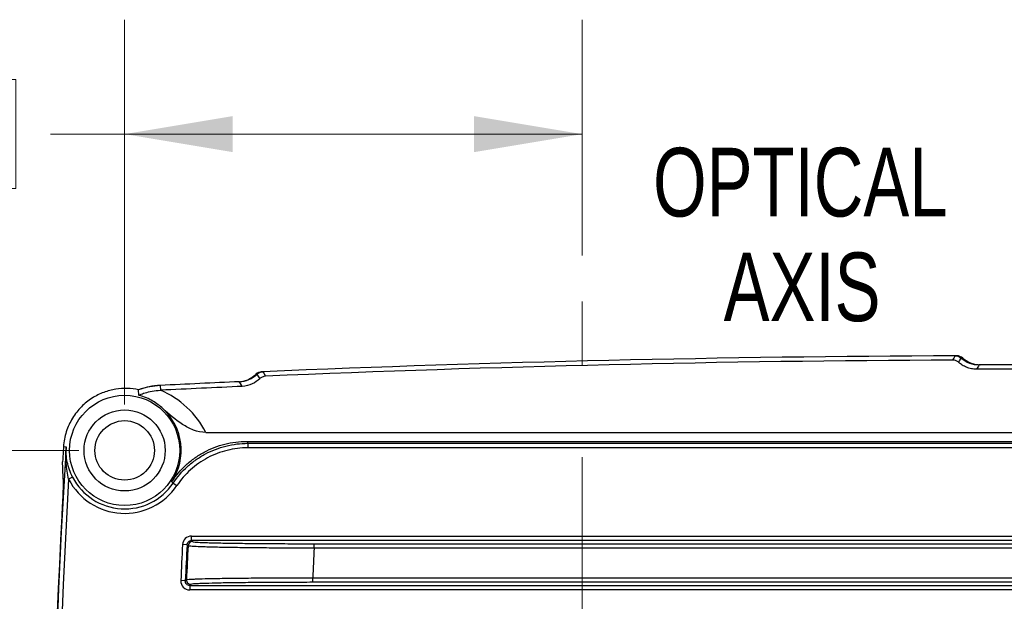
# Model space of a CAD drawing. Header units: millimetres. Extents: x 10 to 272, y 8 to 208.
# Tile 4 of 34: x 48 to 75, y 69 to 85. Entities that reach past the tile are written whole.
import ezdxf

# ---------------------------------------------------------------- set-up
doc = ezdxf.new("R2010")
doc.units = ezdxf.units.MM
doc.linetypes.add('CENTERX2', pattern=[20.32, 12.7, -2.54, 2.54, -2.54])
doc.styles.add('SLDTEXTSTYLE3', font='TXT', dxfattribs={"width": 0.75})
doc.dimstyles.new('SLDDIMSTYLE0', dxfattribs={"dimtxt": 1.905, "dimasz": 3, "dimexe": 0, "dimexo": 0.0625, "dimgap": 0.47625, "dimtad": 0, "dimtih": 1, "dimtoh": 1, "dimdec": 1, "dimlfac": 2, "dimrnd": 1e-09, "dimzin": 12, "dimdsep": 46, "dimtxsty": 'SLDTEXTSTYLE3', "dimsah": 1, "dimcen": 0.09, "dimadec": 0, "dimazin": 3, "dimtfac": 1, "dimtdec": 1, "dimtofl": 0, "dimtmove": 0, "dimatfit": 3, "dimfxl": 1, "dimfrac": 2, "dimtolj": 1, "dimtzin": 12, "dimarcsym": 0})
doc.dimstyles.new('SLDDIMSTYLE2', dxfattribs={"dimtxt": 1.905, "dimasz": 3, "dimexe": 0, "dimexo": 0.0625, "dimgap": 0.47625, "dimtad": 0, "dimtih": 1, "dimtoh": 1, "dimdec": 1, "dimlfac": 2, "dimrnd": 1e-09, "dimzin": 4, "dimdsep": 46, "dimtxsty": 'SLDTEXTSTYLE3', "dimsah": 1, "dimcen": 0.09, "dimadec": 0, "dimazin": 1, "dimtfac": 1, "dimtdec": 1, "dimtofl": 0, "dimtmove": 0, "dimatfit": 3, "dimfxl": 1, "dimfrac": 2, "dimtolj": 1, "dimtzin": 12, "dimarcsym": 0})

# ---------------------------------------------------------------- blocks, each defined once
blk = doc.blocks.new('_D_13')
at = {"color": 7, "linetype": 'Continuous', "lineweight": 18}
for p, q in [((50.496, 74.526), (50.496, 85.207)), ((63.196, 78.66), (63.196, 85.207)), ((41.966, 83.544), (41.386, 83.544)), ((41.386, 83.544), (41.386, 80.52)), ((46.893, 83.544), (47.473, 83.544)), ((47.473, 83.544), (47.473, 80.52)), ((50.496, 82.032), (48.44, 82.032)), ((63.196, 82.032), (50.496, 82.032)), ((41.386, 80.52), (41.966, 80.52)), ((47.473, 80.52), (46.893, 80.52))]:
    blk.add_line(p, q, dxfattribs=at)
for points in [[(50.496, 82.032), (53.496, 81.532), (53.496, 82.532)], [(63.196, 82.032), (60.196, 82.532), (60.196, 81.532)]]:
    blk.add_solid(points, dxfattribs=at)
at = {"color": 7, "linetype": 'Continuous', "lineweight": 18, "char_height": 1.905, "attachment_point": 1, "style": 'SLDTEXTSTYLE3'}
for s, insert in [('25.4', (35.879, 82.976)), ('1.00', (41.966, 82.976))]:
    blk.add_mtext(s, dxfattribs=dict(at, insert=insert))
blk = doc.blocks.new('_D_14')
at = {"color": 7, "linetype": 'Continuous', "lineweight": 18}
for p, q in [((49.226, 73.256), (28.918, 73.256)), ((32.093, 73.256), (32.093, 63.67)), ((32.093, 63.283), (31.513, 63.283)), ((31.513, 63.283), (31.513, 60.259)), ((37.02, 63.283), (37.6, 63.283)), ((37.6, 63.283), (37.6, 60.259)), ((31.513, 60.259), (32.093, 60.259)), ((37.6, 60.259), (37.02, 60.259)), ((32.093, 48.256), (32.093, 59.872)), ((49.226, 48.256), (28.918, 48.256))]:
    blk.add_line(p, q, dxfattribs=at)
for points in [[(32.093, 73.256), (31.593, 70.256), (32.593, 70.256)], [(32.093, 48.256), (32.593, 51.256), (31.593, 51.256)]]:
    blk.add_solid(points, dxfattribs=at)
at = {"color": 7, "linetype": 'Continuous', "lineweight": 18, "char_height": 1.905, "attachment_point": 1, "style": 'SLDTEXTSTYLE3'}
for s, insert in [('50.0', (26.006, 62.715)), ('1.97', (32.093, 62.715))]:
    blk.add_mtext(s, dxfattribs=dict(at, insert=insert))
blk = doc.blocks.new('SW_NOTE_10')
at = {"color": 0, "linetype": 'Continuous', "lineweight": 0, "char_height": 1.905, "attachment_point": 2, "style": 'SLDTEXTSTYLE3'}
for s, insert in [('OPTICAL', (5.149, 2.456)), ('AXIS', (5.197, -0.449))]:
    blk.add_mtext(s, dxfattribs=dict(at, insert=insert))

msp = doc.modelspace()

# ---------------------------------------------------------------- linework, layer by layer
at = {"color": 7, "linetype": 'CENTERX2', "lineweight": 18}
msp.add_line((63.196, 60.366), (63.196, 77.39), dxfattribs=at)
at = {"color": 7, "linetype": 'Continuous', "lineweight": 25}
for p, q in [((73.551, 75.88), (73.593, 75.88)), ((50.891, 74.786), (50.882, 74.936)), ((51.483, 75.059), (51.489, 74.925)), ((52.751, 73.756), (97.268, 73.756)), ((48.799, 73.362), (48.872, 73.358)), ((53.887, 73.506), (53.915, 73.453)), ((53.887, 73.506), (96.133, 73.506)), ((53.915, 73.453), (86.632, 73.453)), ((53.915, 73.453), (53.915, 73.328)), ((86.632, 73.328), (53.915, 73.328)), ((49.053, 72.512), (48.942, 72.455)), ((51.842, 72.349), (51.804, 72.388)), ((51.842, 72.349), (51.946, 72.279)), ((52.353, 70.754), (52.353, 70.879)), ((52.353, 70.879), (86.069, 70.879)), ((52.228, 70.635), (52.103, 70.641)), ((52.353, 70.754), (52.381, 70.724)), ((86.069, 70.754), (52.353, 70.754)), ((55.757, 70.541), (55.757, 70.666)), ((55.757, 70.666), (82.665, 70.666)), ((82.665, 70.541), (55.757, 70.541)), ((55.717, 69.595), (55.717, 69.72)), ((55.717, 69.72), (82.665, 69.72)), ((52.18, 69.638), (52.056, 69.644)), ((52.336, 69.537), (52.305, 69.508)), ((52.305, 69.508), (86.069, 69.508)), ((52.305, 69.508), (52.305, 69.383)), ((82.665, 69.595), (55.717, 69.595)), ((86.069, 69.383), (52.305, 69.383))]:
    msp.add_line(p, q, dxfattribs=at)
at = {"color": 7, "linetype": 'Continuous', "lineweight": 25, "flags": 128}
for points in [[(73.482, 75.761), (73.487, 75.77), (73.508, 75.805), (73.551, 75.88)], [(73.647, 75.698), (73.652, 75.707), (73.673, 75.742), (73.717, 75.818)], [(54.333, 75.438), (54.338, 75.429), (54.359, 75.395), (54.408, 75.314)], [(74.213, 75.632), (74.193, 75.597), (74.142, 75.509)], [(53.761, 75.031), (53.741, 75.065), (53.683, 75.16)], [(54.17, 75.368), (54.176, 75.36), (54.196, 75.326), (54.246, 75.243)], [(51.483, 75.059), (51.122, 75.008), (50.85, 74.924)], [(52.256, 70.605), (52.252, 70.61), (52.235, 70.627), (52.228, 70.635)], [(52.18, 69.638), (52.185, 69.643), (52.203, 69.66), (52.211, 69.668)]]:
    msp.add_lwpolyline(points, dxfattribs=at)
at = {"color": 7, "linetype": 'Continuous', "lineweight": 25}
for radius in [1.529, 1.125, 0.825]:
    msp.add_circle((50.496, 73.256), radius, dxfattribs=at)
for centre, radius, start, end in [((75.446, -424.116), 500, 90.21715, 92.42006), ((75.446, -424.116), 500, 90.21715, 92.42006), ((73.552, 75.63), 0.25, 48.7696, 90.2171), ((73.594, 75.63), 0.25, 48.7648, 90.2123), ((74.211, 76.382), 0.75, 228.7696, 270.1414), ((74.253, 76.382), 0.75, 228.7648, 270.1365), ((54.309, 75.187), 0.25, 92.4241, 133.8716), ((54.344, 75.188), 0.25, 92.4201, 133.8676), ((75.446, -424.116), 499.75, 87.10098, 90.14138), ((75.446, -424.116), 499.75, 87.10098, 90.14137), ((75.446, -424.116), 499.75, 92.49583, 92.7484), ((75.446, -424.116), 499.75, 92.49584, 92.7484), ((53.616, 75.907), 0.75, 272.4998, 313.8716), ((53.651, 75.909), 0.75, 272.4958, 313.8676), ((51.579, 73.061), 2, 92.7484, 110.3908), ((50.496, 73.256), 1.57, 326.4411, 47.5701), ((249.196, 60.756), 200.72, 176.40033, 183.59967), ((249.196, 60.756), 200.793, 176.43683, 176.52057), ((249.196, 60.756), 200.595, 176.65652, 183.34348), ((50.496, 73.256), 1.748, 207.2748, 326.0455), ((50.496, 73.256), 1.623, 207.2748, 326.0455), ((249.196, 60.756), 200.729, 176.95007, 183.04993), ((249.196, 60.756), 197.341, 177.12868, 177.41848), ((249.196, 60.756), 197.216, 177.12868, 177.41848), ((249.196, 60.756), 197.186, 177.13683, 177.40951), ((52.381, 70.599), 0.125, 90.0192, 177.1176), ((249.196, 60.756), 193.687, 177.10404, 177.34721), ((52.336, 69.662), 0.125, 177.4311, 269.9784)]:
    msp.add_arc(centre, radius, start, end, dxfattribs=at)
for centre, major_axis, start_param, end_param in [((75.446, -415.54), (0, 491.305), 0.003997, 0.04284), ((75.446, -415.545), (0, 491.055), 6.235895, 6.285842), ((75.446, -415.545), (0, 491.055), 0.04418, 0.048803), ((50.496, 72.593), (0, 2.537), 5.188429, 5.878845)]:
    msp.add_ellipse(centre, major_axis=major_axis, ratio=0.999848, start_param=start_param, end_param=end_param, dxfattribs=at)
for points, knots in [([(73.647, 75.698), (73.628, 75.716), (73.604, 75.732), (73.547, 75.754), (73.515, 75.761), (73.482, 75.761)], [0, 0, 0, 0, 0.5, 0.5, 1, 1, 1, 1]), ([(73.717, 75.818), (73.785, 75.758), (73.863, 75.712), (74.033, 75.648), (74.122, 75.632), (74.213, 75.632)], [0, 0, 0, 0, 0.5, 0.5, 1, 1, 1, 1]), ([(74.142, 75.509), (74.093, 75.509), (74.045, 75.513), (73.952, 75.532), (73.906, 75.545), (73.822, 75.579), (73.783, 75.6), (73.71, 75.646), (73.678, 75.671), (73.647, 75.698)], [0, 0, 0, 0, 0.25, 0.25, 0.5, 0.5, 0.75, 0.75, 1, 1, 1, 1]), ([(53.683, 75.16), (53.774, 75.164), (53.863, 75.184), (54.029, 75.255), (54.105, 75.305), (54.17, 75.368)], [0, 0, 0, 0, 0.5, 0.5, 1, 1, 1, 1]), ([(54.246, 75.243), (54.189, 75.187), (54.12, 75.137), (53.955, 75.06), (53.86, 75.036), (53.761, 75.031)], [0, 0, 0, 0, 0.5, 0.5, 1, 1, 1, 1]), ([(54.408, 75.314), (54.375, 75.313), (54.343, 75.304), (54.289, 75.279), (54.265, 75.262), (54.246, 75.243)], [0, 0, 0, 0, 0.5, 0.5, 1, 1, 1, 1]), ([(50.882, 74.936), (50.68, 74.979), (50.468, 74.987), (50.137, 74.934), (50.025, 74.905), (49.806, 74.824), (49.698, 74.771), (49.487, 74.637), (49.388, 74.557), (49.205, 74.373), (49.12, 74.266), (49.014, 74.093), (48.982, 74.033), (48.924, 73.907), (48.898, 73.841), (48.834, 73.641), (48.808, 73.503), (48.799, 73.362)], [0, 0, 0, 0, 0.25, 0.25, 0.375, 0.375, 0.5, 0.5, 0.625, 0.625, 0.75, 0.75, 0.8125, 0.8125, 0.875, 0.875, 1, 1, 1, 1]), ([(50.891, 74.786), (50.891, 74.787), (50.895, 74.789), (50.908, 74.795), (50.919, 74.8), (50.963, 74.819), (51.008, 74.836), (51.121, 74.87), (51.189, 74.887), (51.334, 74.913), (51.411, 74.922), (51.489, 74.925)], [0, 0, 0, 0, 0.125, 0.125, 0.25, 0.25, 0.5, 0.5, 0.75, 0.75, 1, 1, 1, 1]), ([(51.555, 74.414), (51.476, 74.49), (51.384, 74.561), (51.168, 74.689), (51.04, 74.746), (50.891, 74.786)], [0, 0, 0, 0, 0.5, 0.5, 1, 1, 1, 1]), ([(52.751, 73.756), (52.633, 73.756), (52.52, 73.781), (52.3, 73.862), (52.197, 73.917), (51.904, 74.103), (51.727, 74.257), (51.555, 74.414)], [0, 0, 0, 0, 0.25, 0.25, 0.5, 0.5, 1, 1, 1, 1]), ([(48.942, 72.455), (48.907, 72.604), (48.886, 72.755), (48.864, 73.057), (48.863, 73.208), (48.872, 73.358)], [0, 0, 0, 0, 0.5, 0.5, 1, 1, 1, 1]), ([(49.053, 72.512), (49.018, 72.581), (48.988, 72.65), (48.939, 72.79), (48.919, 72.862), (48.889, 73.003), (48.879, 73.074), (48.869, 73.216), (48.868, 73.288), (48.872, 73.358)], [0, 0, 0, 0, 0.25, 0.25, 0.5, 0.5, 0.75, 0.75, 1, 1, 1, 1]), ([(51.804, 72.388), (51.919, 72.56), (52.052, 72.715), (52.279, 72.922), (52.36, 72.987), (52.528, 73.106), (52.615, 73.16), (52.795, 73.257), (52.888, 73.299), (53.079, 73.374), (53.178, 73.405), (53.477, 73.48), (53.68, 73.506), (53.887, 73.506)], [0, 0, 0, 0, 0.25, 0.25, 0.375, 0.375, 0.5, 0.5, 0.625, 0.625, 0.75, 0.75, 1, 1, 1, 1]), ([(51.842, 72.349), (51.957, 72.519), (52.09, 72.673), (52.317, 72.877), (52.397, 72.941), (52.564, 73.058), (52.65, 73.111), (52.918, 73.254), (53.11, 73.328), (53.507, 73.428), (53.71, 73.453), (53.915, 73.453)], [0, 0, 0, 0, 0.25, 0.25, 0.375, 0.375, 0.5, 0.5, 0.75, 0.75, 1, 1, 1, 1]), ([(53.915, 73.328), (53.72, 73.328), (53.529, 73.304), (53.248, 73.234), (53.155, 73.205), (52.973, 73.135), (52.885, 73.095), (52.715, 73.004), (52.633, 72.954), (52.474, 72.843), (52.398, 72.782), (52.182, 72.587), (52.055, 72.441), (51.946, 72.279)], [0, 0, 0, 0, 0.25, 0.25, 0.375, 0.375, 0.5, 0.5, 0.625, 0.625, 0.75, 0.75, 1, 1, 1, 1]), ([(48.792, 72.458), (48.793, 72.436), (48.793, 72.402), (48.791, 72.321), (48.791, 72.29), (48.788, 72.217), (48.787, 72.176), (48.783, 72.083), (48.781, 72.033), (48.776, 71.925), (48.773, 71.867), (48.764, 71.688), (48.758, 71.562), (48.751, 71.436)], [0, 0, 0, 0, 0.25, 0.25, 0.375, 0.375, 0.5, 0.5, 0.625, 0.625, 0.75, 0.75, 1, 1, 1, 1]), ([(52.353, 70.879), (52.289, 70.879), (52.226, 70.853), (52.135, 70.766), (52.106, 70.705), (52.103, 70.641)], [0, 0, 0, 0, 0.5, 0.5, 1, 1, 1, 1]), ([(52.228, 70.635), (52.229, 70.667), (52.244, 70.697), (52.289, 70.741), (52.321, 70.754), (52.353, 70.754)], [0, 0, 0, 0, 0.5, 0.5, 1, 1, 1, 1]), ([(55.757, 70.541), (55.528, 70.542), (55.303, 70.542), (54.971, 70.544), (54.862, 70.545), (54.644, 70.546), (54.536, 70.547), (54.221, 70.55), (54.022, 70.552), (53.644, 70.557), (53.465, 70.56), (53.142, 70.565), (52.997, 70.569), (52.805, 70.574), (52.744, 70.575), (52.635, 70.579), (52.585, 70.581), (52.452, 70.586), (52.382, 70.59), (52.286, 70.598), (52.26, 70.601), (52.256, 70.605)], [0, 0, 0, 0, 0.125, 0.125, 0.1875, 0.1875, 0.25, 0.25, 0.375, 0.375, 0.5, 0.5, 0.625, 0.625, 0.6875, 0.6875, 0.75, 0.75, 0.875, 0.875, 1, 1, 1, 1]), ([(52.381, 70.724), (52.384, 70.72), (52.409, 70.716), (52.502, 70.709), (52.569, 70.705), (52.698, 70.7), (52.746, 70.698), (52.851, 70.695), (52.909, 70.693), (53.095, 70.689), (53.235, 70.686), (53.546, 70.68), (53.719, 70.678), (54.083, 70.674), (54.275, 70.672), (54.579, 70.67), (54.684, 70.669), (54.893, 70.668), (54.999, 70.668), (55.319, 70.667), (55.536, 70.666), (55.757, 70.666)], [0, 0, 0, 0, 0.125, 0.125, 0.25, 0.25, 0.3125, 0.3125, 0.375, 0.375, 0.5, 0.5, 0.625, 0.625, 0.75, 0.75, 0.8125, 0.8125, 0.875, 0.875, 1, 1, 1, 1]), ([(52.211, 69.668), (52.215, 69.672), (52.242, 69.676), (52.313, 69.681), (52.342, 69.683), (52.411, 69.686), (52.451, 69.688), (52.586, 69.693), (52.695, 69.696), (52.95, 69.702), (53.098, 69.705), (53.421, 69.71), (53.596, 69.712), (53.88, 69.714), (53.979, 69.715), (54.18, 69.717), (54.282, 69.717), (54.595, 69.719), (54.812, 69.72), (55.26, 69.721), (55.488, 69.721), (55.717, 69.72)], [0, 0, 0, 0, 0.125, 0.125, 0.1875, 0.1875, 0.25, 0.25, 0.375, 0.375, 0.5, 0.5, 0.625, 0.625, 0.6875, 0.6875, 0.75, 0.75, 0.875, 0.875, 1, 1, 1, 1]), ([(52.056, 69.644), (52.052, 69.576), (52.078, 69.508), (52.171, 69.412), (52.237, 69.383), (52.305, 69.383)], [0, 0, 0, 0, 0.5, 0.5, 1, 1, 1, 1]), ([(52.305, 69.508), (52.271, 69.508), (52.238, 69.522), (52.192, 69.571), (52.179, 69.605), (52.18, 69.638)], [0, 0, 0, 0, 0.5, 0.5, 1, 1, 1, 1]), ([(55.717, 69.595), (55.496, 69.595), (55.278, 69.595), (54.845, 69.593), (54.636, 69.592), (54.334, 69.59), (54.236, 69.589), (54.042, 69.587), (53.947, 69.587), (53.672, 69.583), (53.503, 69.581), (53.192, 69.576), (53.049, 69.573), (52.803, 69.566), (52.698, 69.563), (52.568, 69.558), (52.529, 69.556), (52.462, 69.552), (52.434, 69.551), (52.365, 69.545), (52.34, 69.541), (52.336, 69.537)], [0, 0, 0, 0, 0.125, 0.125, 0.25, 0.25, 0.3125, 0.3125, 0.375, 0.375, 0.5, 0.5, 0.625, 0.625, 0.75, 0.75, 0.8125, 0.8125, 0.875, 0.875, 1, 1, 1, 1])]:
    msp.add_open_spline(points, degree=3, knots=knots, dxfattribs=at)
for points in [[(73.551, 75.88), (73.612, 75.88), (73.671, 75.858), (73.717, 75.818)], [(54.17, 75.368), (54.214, 75.41), (54.272, 75.435), (54.333, 75.438)], [(51.489, 74.925), (51.491, 74.926), (51.492, 74.926), (51.494, 74.926)], [(48.799, 73.362), (48.797, 73.32), (48.794, 73.277), (48.791, 73.235)], [(48.792, 72.458), (48.786, 72.62), (48.779, 72.781), (48.773, 72.942)]]:
    msp.add_open_spline(points, degree=3, dxfattribs=at)

# ---------------------------------------------------------------- block references
at = {"color": 7, "linetype": 'Continuous', "lineweight": 0}
msp.add_blockref('SW_NOTE_10', (64.102, 79.196), dxfattribs=at)

# ---------------------------------------------------------------- dimensions: what is measured, and where the dimension line sits
at = {"color": 7, "linetype": 'Continuous', "lineweight": 18}
dim = msp.add_linear_dim(base=(63.196, 82.032), p1=(50.496, 73.256), p2=(63.196, 77.39), dimstyle='SLDDIMSTYLE0', dxfattribs=at)
dim.commit()
dim.dimension.update_dxf_attribs({"geometry": '_D_13', "text_midpoint": (41.966, 82.032), "dimtype": 160})
dim = msp.add_linear_dim(base=(32.093, 73.256), p1=(50.496, 48.256), p2=(50.496, 73.256), angle=90, dimstyle='SLDDIMSTYLE2', dxfattribs=at)
dim.commit()
dim.dimension.update_dxf_attribs({"geometry": '_D_14', "text_midpoint": (32.093, 61.771), "dimtype": 160})

doc.saveas('drawing.dxf')
